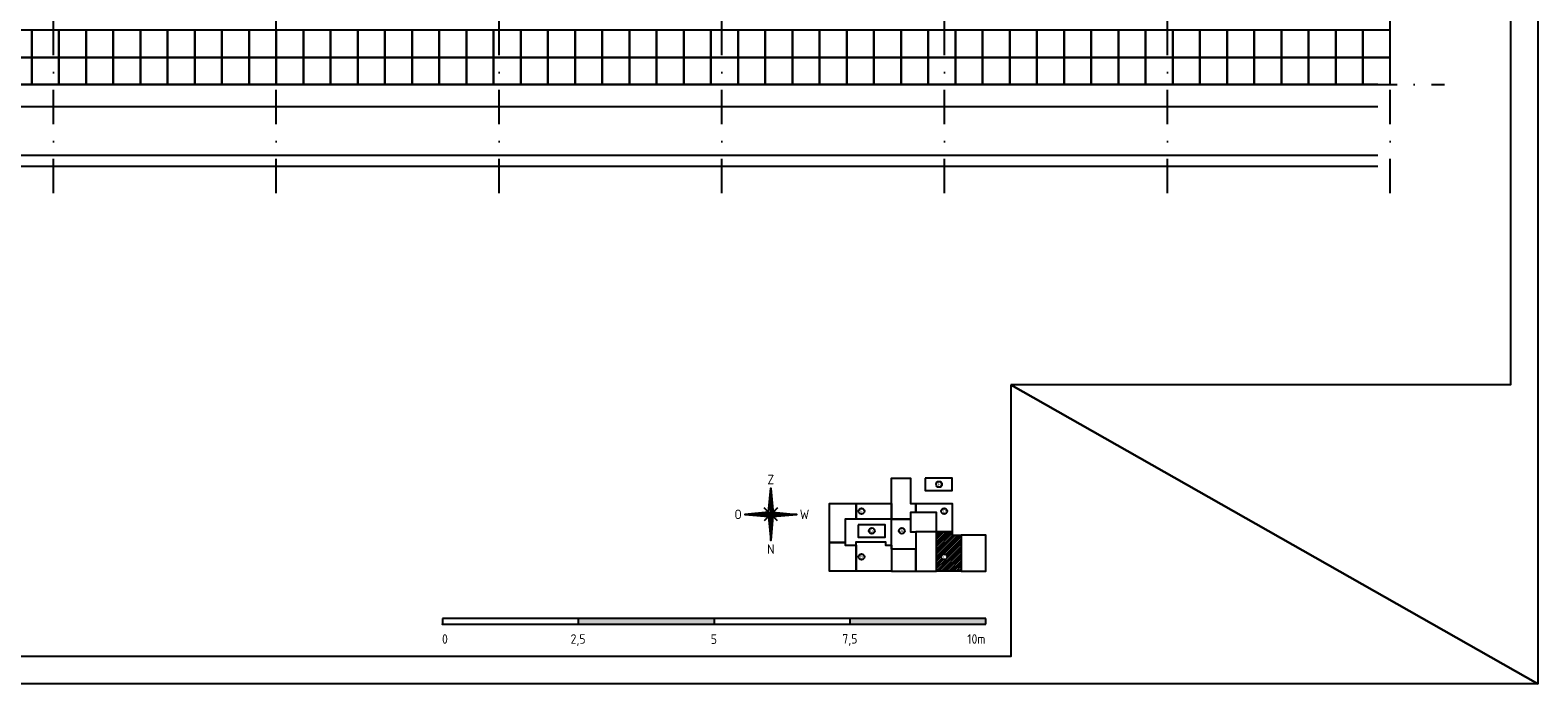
# Model space of a CAD drawing. Header units: millimetres. Extents: x 152868 to 194918, y 27675 to 87125.
# Tile 2 of 4: x 167171 to 194918, y 27675 to 39700. Entities that reach past the tile are written whole.
import ezdxf
from ezdxf.enums import TextEntityAlignment as Align

# ---------------------------------------------------------------- set-up
doc = ezdxf.new("R2010")
doc.units = ezdxf.units.MM
doc.header["$LTSCALE"] = 50
doc.header["$PDSIZE"] = 5
doc.linetypes.add('DASHDOT', pattern=[25.4, 12.7, -6.35, 0, -6.35])
doc.layers.get('0').update_dxf_attribs({"linetype": 'CONTINUOUS'})
for name, color, linetype in [('09---0-A_STRAMIEN', 1, 'DASHDOT'), ('AL27----', 8, 'CONTINUOUS'), ('AL34----', 6, 'CONTINUOUS'), ('AL47----', 1, 'CONTINUOUS'), ('BL$2----_Kader-modelspace', 252, 'CONTINUOUS'), ('BL$5----', 1, 'CONTINUOUS'), ('BL$6----', 1, 'CONTINUOUS')]:
    doc.layers.add(name, color=color, linetype=linetype)
doc.styles.add('BURO-012', font='isocp.shx', dxfattribs={"height": 1.2})
doc.styles.add('BURO-035', font='isocp.shx')

# ---------------------------------------------------------------- blocks, each defined once
blk = doc.blocks.new('Ref_A0-P')
at = {"layer": 'BL$2----_Kader-modelspace', "color": 9}
for p, q in [((841, 0), (647, 110)), ((647, 110), (841, 0))]:
    blk.add_line(p, q, dxfattribs=at)
at = {"layer": 'BL$2----_Kader-modelspace', "color": 1}
blk.add_lwpolyline([(841, 1189), (841, 0), (0, 0), (0, 1189)], close=True, dxfattribs=at)
at = {"layer": 'BL$2----_Kader-modelspace', "color": 9}
blk.add_lwpolyline([(647, 110), (647, 10), (10, 10), (10, 1179), (831, 1179), (831, 110)], close=True, dxfattribs=at)
blk = doc.blocks.new('Tegel-500x500')
blk.add_lwpolyline([(-250, -250), (250, -250), (250, 250), (-250, 250)], close=True)
blk = doc.blocks.new('Kompaspijl')
for p, q in [((-0.8, 0.8), (0, 9.6)), ((0, -9.6), (0, 9.6)), ((0.08, 8.72), (0.08, 0.08)), ((0.2, 7.4), (0.2, 0.2)), ((0.32, 6.08), (0.32, 0.32)), ((9.6, 0), (-9.6, 0)), ((-9.6, 0), (-0.8, -0.8)), ((-9.52, 0.01), (-9.52, 0)), ((-9.4, 0.02), (-9.4, 0)), ((-9.28, 0.03), (-9.28, 0)), ((-9.16, 0.04), (-9.16, 0)), ((-9.04, 0.05), (-9.04, 0)), ((-8.92, 0.06), (-8.92, 0)), ((-8.8, 0.07), (-8.8, 0)), ((-8.68, 0.08), (-8.68, 0)), ((-8.56, 0.09), (-8.56, 0)), ((-8.44, 0.11), (-8.44, 0)), ((-8.32, 0.12), (-8.32, 0)), ((-8.2, 0.13), (-8.2, 0)), ((-8.08, 0.14), (-8.08, 0)), ((-7.96, 0.15), (-7.96, 0)), ((-7.84, 0.16), (-7.84, 0)), ((-7.72, 0.17), (-7.72, 0)), ((-7.6, 0.18), (-7.6, 0)), ((-7.48, 0.19), (-7.48, 0)), ((-7.36, 0.2), (-7.36, 0)), ((-7.24, 0.21), (-7.24, 0)), ((-7.12, 0.23), (-7.12, 0)), ((-7, 0.24), (-7, 0)), ((-6.88, 0.25), (-6.88, 0)), ((-6.76, 0.26), (-6.76, 0)), ((-6.64, 0.27), (-6.64, 0)), ((-6.52, 0.28), (-6.52, 0)), ((-6.4, 0.29), (-6.4, 0)), ((-6.28, 0.3), (-6.28, 0)), ((-6.16, 0.31), (-6.16, 0)), ((-6.04, 0.32), (-6.04, 0)), ((-5.92, 0.33), (-5.92, 0)), ((-5.8, 0.35), (-5.8, 0)), ((-5.68, 0.36), (-5.68, 0)), ((-5.56, 0.37), (-5.56, 0)), ((-5.44, 0.38), (-5.44, 0)), ((-5.32, 0.39), (-5.32, 0)), ((-5.2, 0.4), (-5.2, 0)), ((-5.08, 0.41), (-5.08, 0)), ((-4.96, 0.42), (-4.96, 0)), ((-4.84, 0.43), (-4.84, 0)), ((-4.72, 0.44), (-4.72, 0)), ((-4.6, 0.45), (-4.6, 0)), ((-4.48, 0.47), (-4.48, 0)), ((-4.36, 0.48), (-4.36, 0)), ((-4.24, 0.49), (-4.24, 0)), ((-4.12, 0.5), (-4.12, 0)), ((-4, 0.51), (-4, 0)), ((-3.88, 0.52), (-3.88, 0)), ((-3.76, 0.53), (-3.76, 0)), ((-3.64, 0.54), (-3.64, 0)), ((-3.52, 0.55), (-3.52, 0)), ((-3.4, 0.56), (-3.4, 0)), ((-3.28, 0.57), (-3.28, 0)), ((-3.16, 0.59), (-3.16, 0)), ((-3.04, 0.6), (-3.04, 0)), ((-2.92, 0.61), (-2.92, 0)), ((-2.8, 0.62), (-2.8, 0)), ((-2.68, 0.63), (-2.68, 0)), ((-2.56, 0.64), (-2.56, 0)), ((-2.44, 0.65), (-2.44, 0)), ((2.4, 2.4), (-2.4, -2.4)), ((2.4, -2.4), (-2.4, 2.4)), ((-2.32, 0.66), (-2.32, 0)), ((-2.2, 0.67), (-2.2, 0)), ((-2.08, 0.68), (-2.08, 0)), ((-1.96, 0.69), (-1.96, 0)), ((-1.84, 0.71), (-1.84, 0)), ((-1.72, 0.72), (-1.72, 0)), ((-1.6, 0.73), (-1.6, 0)), ((-1.48, 0.74), (-1.48, 0)), ((-1.36, 0.75), (-1.36, 0)), ((-1.24, 0.76), (-1.24, 0)), ((-1.12, 0.77), (-1.12, 0)), ((-1, 0.78), (-1, 0)), ((-0.88, 0.79), (-0.88, 0)), ((-0.76, 0.76), (-0.76, 0)), ((-0.64, 0.64), (-0.64, 0)), ((-0.52, 0.52), (-0.52, 0)), ((-0.4, 0.4), (-0.4, 0)), ((-0.28, 0.28), (-0.28, 0)), ((-0.16, 0.16), (-0.16, 0)), ((-0.04, 0.04), (-0.04, 0)), ((0.44, 4.76), (0.44, 0.44)), ((0.56, 3.44), (0.56, 0.56)), ((0.68, 2.12), (0.68, 0.68)), ((0.8, 0.8), (9.6, 0)), ((-0.76, -0.76), (-0.76, -1.24)), ((-0.64, -0.64), (-0.64, -2.56)), ((-0.52, -0.52), (-0.52, -3.88)), ((-0.4, -0.4), (-0.4, -5.2)), ((-0.28, -0.28), (-0.28, -6.52)), ((-0.16, -0.16), (-0.16, -7.84)), ((-0.04, -0.04), (-0.04, -9.16)), ((0.8, -0.8), (0, -9.6)), ((0.08, 0), (0.08, -0.08)), ((0.2, 0), (0.2, -0.2)), ((0.32, 0), (0.32, -0.32)), ((0.44, 0), (0.44, -0.44)), ((0.56, 0), (0.56, -0.56)), ((0.68, 0), (0.68, -0.68)), ((0.8, 0), (0.8, -0.8)), ((0.92, 0), (0.92, -0.79)), ((1.04, 0), (1.04, -0.78)), ((1.16, 0), (1.16, -0.77)), ((1.28, 0), (1.28, -0.76)), ((1.4, 0), (1.4, -0.75)), ((1.52, 0), (1.52, -0.73)), ((1.64, 0), (1.64, -0.72)), ((1.76, 0), (1.76, -0.71)), ((1.88, 0), (1.88, -0.7)), ((2, 0), (2, -0.69)), ((2.12, 0), (2.12, -0.68)), ((2.24, 0), (2.24, -0.67)), ((2.36, 0), (2.36, -0.66)), ((2.48, 0), (2.48, -0.65)), ((2.6, 0), (2.6, -0.64)), ((2.72, 0), (2.72, -0.63)), ((2.84, 0), (2.84, -0.61)), ((2.96, 0), (2.96, -0.6)), ((3.08, 0), (3.08, -0.59)), ((3.2, 0), (3.2, -0.58)), ((3.32, 0), (3.32, -0.57)), ((3.44, 0), (3.44, -0.56)), ((3.56, 0), (3.56, -0.55)), ((3.68, 0), (3.68, -0.54)), ((3.8, 0), (3.8, -0.53)), ((3.92, 0), (3.92, -0.52)), ((4.04, 0), (4.04, -0.51)), ((4.16, 0), (4.16, -0.49)), ((4.28, 0), (4.28, -0.48)), ((4.4, 0), (4.4, -0.47)), ((4.52, 0), (4.52, -0.46)), ((4.64, 0), (4.64, -0.45)), ((4.76, 0), (4.76, -0.44)), ((4.88, 0), (4.88, -0.43)), ((5, 0), (5, -0.42)), ((5.12, 0), (5.12, -0.41)), ((5.24, 0), (5.24, -0.4)), ((5.36, 0), (5.36, -0.39)), ((5.48, 0), (5.48, -0.37)), ((5.6, 0), (5.6, -0.36)), ((5.72, 0), (5.72, -0.35)), ((5.84, 0), (5.84, -0.34)), ((5.96, 0), (5.96, -0.33)), ((6.08, 0), (6.08, -0.32)), ((6.2, 0), (6.2, -0.31)), ((6.32, 0), (6.32, -0.3)), ((6.44, 0), (6.44, -0.29)), ((6.56, 0), (6.56, -0.28)), ((6.68, 0), (6.68, -0.27)), ((6.8, 0), (6.8, -0.25)), ((6.92, 0), (6.92, -0.24)), ((7.04, 0), (7.04, -0.23)), ((7.16, 0), (7.16, -0.22)), ((7.28, 0), (7.28, -0.21)), ((7.4, 0), (7.4, -0.2)), ((7.52, 0), (7.52, -0.19)), ((7.64, 0), (7.64, -0.18)), ((7.76, 0), (7.76, -0.17)), ((7.88, 0), (7.88, -0.16)), ((8, 0), (8, -0.15)), ((8.12, 0), (8.12, -0.13)), ((8.24, 0), (8.24, -0.12)), ((8.36, 0), (8.36, -0.11)), ((8.48, 0), (8.48, -0.1)), ((8.6, 0), (8.6, -0.09)), ((8.72, 0), (8.72, -0.08)), ((8.84, 0), (8.84, -0.07)), ((8.96, 0), (8.96, -0.06)), ((9.08, 0), (9.08, -0.05)), ((9.2, 0), (9.2, -0.04)), ((9.32, 0), (9.32, -0.03)), ((9.44, 0), (9.44, -0.01)), ((9.56, 0), (9.56, 0))]:
    blk.add_line(p, q)
for points in [[(0, 0), (0.8, 0.8), (0, 9.6)], [(0, 0), (-0.8, 0.8), (-9.6, 0), (0, 0)], [(0, 0), (-0.8, -0.8), (0, -9.6)], [(0, 0), (0.8, -0.8), (9.6, 0), (0, 0)]]:
    blk.add_lwpolyline(points, close=True)
at = {"style": 'BURO-035'}
for tag, p in [('KR-1', (0, 12.8)), ('KR-4', (-12.04, 0)), ('KR-2', (12.4, 0)), ('KR-3', (0, -12.8))]:
    blk.add_attdef(tag, text='', height=3.5, dxfattribs=at).set_placement(p, align=Align.MIDDLE_CENTER)
blk = doc.blocks.new('HG_50')
at = {"layer": 'BL$6----'}
for p, q in [((200.14, 7.5), (0.14, 7.5)), ((0.14, 7.5), (0.14, 5.5)), ((50.14, 7.5), (50.14, 5.5)), ((100.14, 7.5), (100.14, 5.5)), ((150.14, 7.5), (150.14, 5.5)), ((200.14, 5.5), (200.14, 7.5)), ((0.14, 5.5), (200.14, 5.5))]:
    blk.add_line(p, q, dxfattribs=at)
for points in [[(172.45, 44.08), (165.4, 44.08), (165.4, 50.5), (165.4, 59.11), (172.45, 59.11), (172.45, 50.5), (172.45, 49.9), (174.45, 49.9), (174.45, 46.54), (172.45, 46.54)], [(177.85, 59.11), (177.85, 54.61), (187.85, 54.61), (187.85, 59.11)], [(152.47, 44.08), (148.45, 44.08), (148.45, 35.44), (142.63, 35.44), (142.63, 49.9), (152.47, 49.9)], [(152.47, 49.9), (165.4, 49.9), (165.4, 44.08), (152.47, 44.08)], [(174.45, 49.9), (187.84, 49.9), (187.84, 39.43), (182.02, 39.43), (182.02, 46.54), (174.45, 46.54)], [(153.13, 42), (153.13, 37.5), (163.13, 37.5), (163.13, 42)], [(174.45, 33.08), (165.4, 33.08), (165.4, 44.08), (172.45, 44.08), (172.45, 39.43), (174.45, 39.43)], [(182.02, 25), (182.02, 39.43), (174.45, 39.43), (174.45, 25)], [(182.02, 39.43), (187.84, 39.43), (187.84, 38.2), (191.07, 38.2), (191.07, 25), (182.02, 25)], [(152.47, 25), (142.63, 25), (142.63, 35.44), (148.45, 35.44), (148.45, 34.51), (152.47, 34.51)], [(191.07, 38.2), (191.07, 25), (200.14, 25), (200.14, 38.2)], [(174.45, 33.08), (165.4, 33.08), (165.4, 25), (174.45, 25)]]:
    blk.add_lwpolyline(points, close=True, dxfattribs=at)
blk.add_lwpolyline([(152.47, 25), (152.47, 35.74), (163.21, 35.74), (163.21, 34.51), (165.4, 34.51), (165.4, 25), (152.47, 25)], dxfattribs=at)
for centre in [(182.96, 56.91), (154.44, 47), (184.84, 47), (158.24, 39.8), (169.24, 39.8), (154.44, 30.2), (184.84, 30.2)]:
    blk.add_circle(centre, 1.08, dxfattribs=at)
blk.add_point((0.14, 5.5), dxfattribs=at)
blk.add_point((0.14, 5.5), dxfattribs=at)
for points in [[(50.14, 7.5), (50.14, 5.5), (100.14, 7.5), (100.14, 5.5)], [(150.14, 7.5), (150.14, 5.5), (200.14, 7.5), (200.14, 5.5)]]:
    blk.add_solid(points, dxfattribs=at)
at = {"layer": 'BL$5----'}
ref = blk.add_blockref('Kompaspijl', (121.04, 45.86), dxfattribs=at)
ref.add_attrib('KR-1', 'Z', dxfattribs={"height": 3.5, "style": 'BURO-035'}).set_placement((121.04, 58.66), align=Align.MIDDLE_CENTER)
ref.add_attrib('KR-2', 'W', dxfattribs={"height": 3.5, "style": 'BURO-035'}).set_placement((133.44, 45.86), align=Align.MIDDLE_CENTER)
ref.add_attrib('KR-3', 'N', dxfattribs={"height": 3.5, "style": 'BURO-035'}).set_placement((121.04, 33.06), align=Align.MIDDLE_CENTER)
ref.add_attrib('KR-4', 'O', dxfattribs={"height": 3.5, "style": 'BURO-035'}).set_placement((109, 45.86), align=Align.MIDDLE_CENTER)
at = {"layer": 'BL$6----', "style": 'BURO-012'}
for s, p in [('H', (182.96, 56.91)), ('E', (154.44, 47)), ('D', (184.84, 47)), ('G', (158.24, 39.8)), ('A', (169.24, 39.8)), ('B', (154.44, 30.2)), ('C', (184.84, 30.2))]:
    blk.add_text(s, height=1.2, dxfattribs=at).set_placement(p, align=Align.MIDDLE)
at = {"layer": 'BL$6----', "style": 'BURO-035'}
blk.add_text('0', height=3.5, dxfattribs=at).set_placement((0, 0), align=Align.MIDDLE_LEFT)
for s, p in [('2,5', (50.1, 0)), ('5', (100.08, -0.07)), ('7,5', (150.13, 0.06))]:
    blk.add_text(s, height=3.5, dxfattribs=at).set_placement(p, align=Align.MIDDLE_CENTER)
blk.add_text('10m', height=3.5, dxfattribs=at).set_placement((200.02, 0.01), align=Align.MIDDLE_RIGHT)

msp = doc.modelspace()

# ---------------------------------------------------------------- hatches: boundary and pattern name
at = {"layer": 'BL$6----'}
h = msp.add_hatch(dxfattribs=at)
h.set_pattern_fill('ANSI31', color=256, scale=10)
h.paths.add_polyline_path([(184304, 30410), (184142, 30410), (184142, 30471), (183851, 30471), (183851, 29750), (184304, 29750)])
h.paths.add_polyline_path([(184046, 30010, -1), (183938, 30010, -1)], flags=16)
h.paths.add_polyline_path([(183961, 29961), (184023, 29961), (184023, 30059), (183961, 30059)], flags=24)

# ---------------------------------------------------------------- linework, layer by layer
at = {"layer": '09---0-A_STRAMIEN'}
for p, q in [((167600, 36700), (167600, 84800)), ((171700, 36700), (171700, 84800)), ((175800, 36700), (175800, 84800)), ((179900, 36700), (179900, 84800)), ((184000, 36700), (184000, 84800)), ((188100, 36700), (188100, 84800)), ((192200, 36700), (192200, 84800)), ((157400, 38700), (193200, 38700))]:
    msp.add_line(p, q, dxfattribs=at)
at = {"layer": 'AL27----'}
for p, q in [((191975, 38700), (159175, 38700)), ((191975, 38290), (159175, 38290))]:
    msp.add_line(p, q, dxfattribs=at)
at = {"layer": 'AL34----'}
for p, q in [((159175, 37400), (191975, 37400)), ((159175, 37200), (191975, 37200))]:
    msp.add_line(p, q, dxfattribs=at)

# ---------------------------------------------------------------- block references
at = {"layer": 'AL47----'}
for p in [(166950, 39450), (167450, 39450), (167950, 39450), (168450, 39450), (168950, 39450), (169450, 39450), (169950, 39450), (170450, 39450), (170950, 39450), (171450, 39450), (171950, 39450), (172450, 39450), (172950, 39450), (173450, 39450), (173950, 39450), (174450, 39450), (174950, 39450), (175450, 39450), (175950, 39450), (176450, 39450), (176950, 39450), (177450, 39450), (177950, 39450), (178450, 39450), (178950, 39450), (179450, 39450), (179950, 39450), (180450, 39450), (180950, 39450), (181450, 39450), (181950, 39450), (182450, 39450), (182950, 39450), (183450, 39450), (183950, 39450), (184450, 39450), (184950, 39450), (185450, 39450), (185950, 39450), (186450, 39450), (186950, 39450), (187450, 39450), (187950, 39450), (188450, 39450), (188950, 39450), (189450, 39450), (189950, 39450), (190450, 39450), (190950, 39450), (191450, 39450), (191950, 39450), (166950, 38950), (167450, 38950), (167950, 38950), (168450, 38950), (168950, 38950), (169450, 38950), (169950, 38950), (170450, 38950), (170950, 38950), (171450, 38950), (171950, 38950), (172450, 38950), (172950, 38950), (173450, 38950), (173950, 38950), (174450, 38950), (174950, 38950), (175450, 38950), (175950, 38950), (176450, 38950), (176950, 38950), (177450, 38950), (177950, 38950), (178450, 38950), (178950, 38950), (179450, 38950), (179950, 38950), (180450, 38950), (180950, 38950), (181450, 38950), (181950, 38950), (182450, 38950), (182950, 38950), (183450, 38950), (183950, 38950), (184450, 38950), (184950, 38950), (185450, 38950), (185950, 38950), (186450, 38950), (186950, 38950), (187450, 38950), (187950, 38950), (188450, 38950), (188950, 38950), (189450, 38950), (189950, 38950), (190450, 38950), (190950, 38950), (191450, 38950), (191950, 38950)]:
    msp.add_blockref('Tegel-500x500', p, dxfattribs=at)
at = {"layer": 'BL$2----_Kader-modelspace', "xscale": 50, "yscale": 50, "zscale": 50}
msp.add_blockref('Ref_A0-P', (152868, 27675), dxfattribs=at)
at = {"layer": 'BL$6----', "xscale": 50, "yscale": 50, "zscale": 50}
msp.add_blockref('HG_50', (174750, 28500), dxfattribs=at)

doc.saveas('drawing.dxf')
